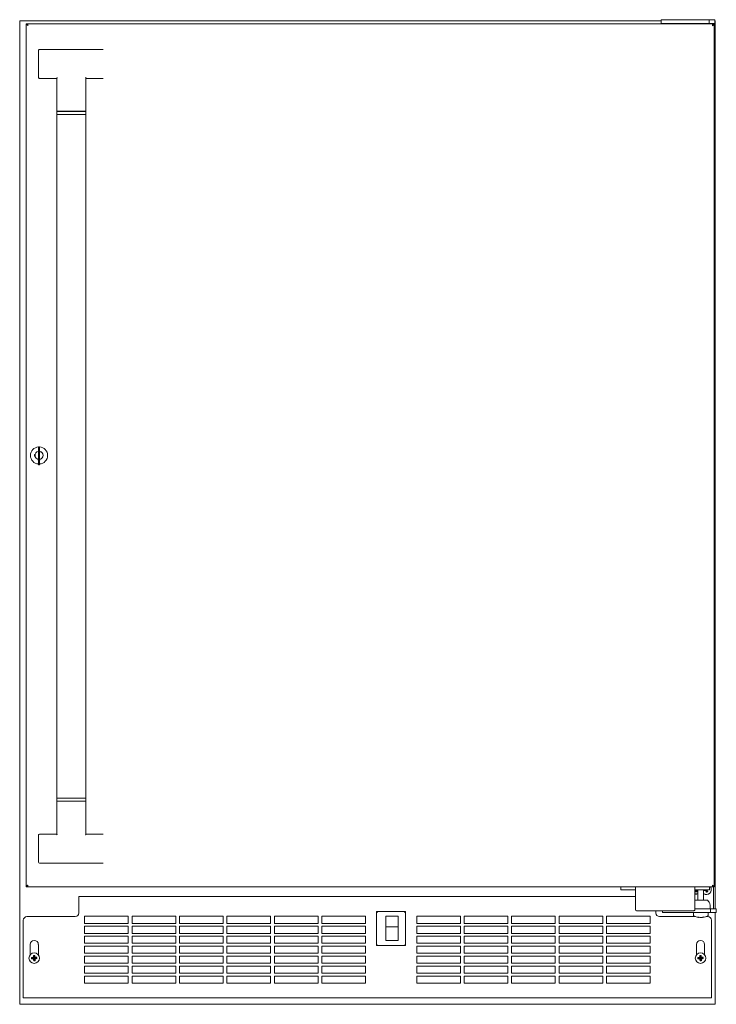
# Model space of a CAD drawing. Extents: x 5 to 61.4, y -5.9 to 58.1.
# Tile 1 of 3: x 5 to 29, y -5.9 to 27.9. Entities that reach past the tile are written whole.
import ezdxf

# ---------------------------------------------------------------- set-up
doc = ezdxf.new("R2010")
doc.units = 0
doc.header["$MEASUREMENT"] = 0

msp = doc.modelspace()

# ---------------------------------------------------------------- linework, layer by layer
at = {"color": 7, "lineweight": 13}
for p, q in [((5.039, -5.911), (5.039, 27.865)), ((5.039, 27.865), (27.064, 27.865)), ((5.264, -1.88), (5.264, 27.76)), ((5.264, 27.76), (5.294, 27.76)), ((5.304, 27.76), (28.844, 27.76)), ((5.304, 27.73), (5.304, 27.76)), ((27.064, 27.775), (27.064, 27.903)), ((27.064, 27.775), (27.064, 27.76)), ((27.083, 27.905), (27.069, 27.905)), ((27.069, 27.78), (27.083, 27.78)), ((27.083, 27.905), (28.086, 27.905)), ((27.083, 27.78), (28.086, 27.78)), ((28.376, 27.905), (28.086, 27.905)), ((28.376, 27.78), (28.086, 27.78)), ((28.126, 27.761), (28.126, 27.76)), ((28.376, 27.78), (28.146, 27.78)), ((28.291, 27.905), (28.3, 27.905)), ((28.3, 27.905), (28.355, 27.905)), ((28.715, 27.905), (28.376, 27.905)), ((28.715, 27.78), (28.376, 27.78)), ((28.606, 27.78), (28.376, 27.78)), ((28.626, 27.761), (28.626, 27.76)), ((28.715, 27.905), (28.887, 27.905)), ((28.715, 27.78), (28.715, 27.905)), ((28.715, 27.78), (28.887, 27.78)), ((28.814, 27.76), (28.814, 27.78)), ((28.844, 27.76), (28.844, 27.73)), ((28.884, 27.76), (28.854, 27.76)), ((28.854, 27.76), (28.854, 27.76)), ((28.884, 27.76), (28.884, -1.88)), ((28.91, 27.905), (28.887, 27.905)), ((28.887, 27.78), (28.91, 27.78)), ((28.91, 27.78), (28.91, 27.905)), ((28.91, 27.865), (28.919, 27.865)), ((28.919, -2.632), (28.919, 27.865)), ((5.689, 26.855), (5.689, 25.915)), ((5.72, 26.885), (6.358, 26.885)), ((6.358, 26.885), (7.271, 26.885)), ((7.271, 26.885), (7.908, 26.885)), ((5.72, 25.885), (6.3, 25.885)), ((6.314, 25.875), (6.314, 24.76)), ((6.319, 25.898), (6.318, 25.894)), ((6.322, 25.903), (6.319, 25.898)), ((7.314, 24.76), (7.314, 25.875)), ((7.908, 25.885), (7.329, 25.885)), ((6.314, 24.76), (7.314, 24.76)), ((7.314, 24.75), (6.314, 24.75)), ((6.314, 24.75), (6.314, 24.65)), ((6.502, 24.76), (6.502, 24.75)), ((7.127, 24.75), (7.127, 24.76)), ((7.314, 24.65), (7.314, 24.75)), ((6.314, 24.65), (6.815, 24.65)), ((6.314, 24.65), (6.314, 1.17)), ((6.314, 24.65), (7.314, 24.65)), ((6.815, 24.65), (7.314, 24.65)), ((7.314, 24.65), (7.314, 1.17)), ((5.685, 13.23), (5.685, 13.115)), ((5.685, 13.19), (5.685, 13.2)), ((5.685, 13.18), (5.685, 13.19)), ((5.695, 13.24), (5.714, 13.24)), ((5.724, 13.115), (5.724, 13.23)), ((5.544, 12.97), (5.544, 12.91)), ((5.57, 12.97), (5.544, 12.97)), ((5.544, 12.91), (5.57, 12.91)), ((5.685, 13.172), (5.685, 13.18)), ((5.685, 12.74), (5.685, 13.115)), ((5.685, 13.107), (5.685, 13.108)), ((5.685, 13.099), (5.685, 13.107)), ((5.685, 13.092), (5.685, 13.099)), ((5.685, 13.089), (5.685, 13.092)), ((5.685, 13.07), (5.685, 13.089)), ((5.685, 13.019), (5.685, 13.027)), ((5.685, 13.012), (5.685, 13.019)), ((5.685, 13.005), (5.685, 13.012)), ((5.685, 12.992), (5.685, 13.008)), ((5.685, 12.991), (5.685, 12.992)), ((5.685, 12.929), (5.685, 12.948)), ((5.685, 12.91), (5.685, 12.929)), ((5.685, 12.867), (5.685, 12.868)), ((5.685, 12.859), (5.685, 12.867)), ((5.685, 12.852), (5.685, 12.859)), ((5.685, 12.848), (5.685, 12.852)), ((5.724, 13.115), (5.724, 12.74)), ((5.674, 12.806), (5.674, 12.78)), ((5.674, 12.78), (5.685, 12.78)), ((5.685, 12.832), (5.685, 12.848)), ((5.685, 12.831), (5.685, 12.832)), ((5.685, 12.83), (5.685, 12.831)), ((5.685, 12.769), (5.685, 12.788)), ((5.685, 12.75), (5.685, 12.769)), ((5.685, 12.74), (5.685, 12.625)), ((5.685, 12.7), (5.685, 12.707)), ((5.685, 12.692), (5.685, 12.7)), ((5.685, 12.688), (5.685, 12.692)), ((5.685, 12.687), (5.685, 12.688)), ((5.685, 12.679), (5.685, 12.687)), ((5.685, 12.671), (5.685, 12.679)), ((5.695, 12.615), (5.714, 12.615)), ((5.724, 12.78), (5.734, 12.78)), ((5.724, 12.625), (5.724, 12.74)), ((5.734, 12.78), (5.734, 12.806)), ((6.314, 1.17), (6.815, 1.17)), ((7.314, 1.17), (6.314, 1.17)), ((6.314, 1.07), (6.314, 1.17)), ((6.314, 1.07), (7.314, 1.07)), ((6.314, -0.055), (6.314, 1.06)), ((7.314, 1.06), (6.314, 1.06)), ((6.502, 1.06), (6.502, 1.07)), ((6.815, 1.17), (7.314, 1.17)), ((7.127, 1.07), (7.127, 1.06)), ((7.314, 1.17), (7.314, 1.07)), ((7.314, 1.06), (7.314, -0.055)), ((5.689, -0.095), (5.689, -1.035)), ((5.72, -0.065), (6.3, -0.065)), ((7.307, -0.083), (7.309, -0.078)), ((7.309, -0.078), (7.311, -0.074)), ((7.908, -0.065), (7.329, -0.065)), ((6.358, -1.065), (5.72, -1.065)), ((7.271, -1.065), (6.358, -1.065)), ((7.908, -1.065), (7.271, -1.065)), ((5.264, -1.88), (5.294, -1.88)), ((5.304, -1.88), (5.304, -1.85)), ((28.844, -1.88), (5.304, -1.88)), ((25.936, -1.88), (25.686, -1.88)), ((25.686, -1.88), (25.686, -1.985)), ((25.686, -1.985), (25.936, -1.985)), ((25.936, -1.88), (26.181, -1.88)), ((25.936, -1.985), (26.181, -1.985)), ((26.181, -1.88), (28.226, -1.88)), ((26.181, -1.88), (26.181, -2.081)), ((28.226, -1.88), (28.471, -1.88)), ((28.226, -2.081), (28.226, -1.88)), ((28.226, -1.985), (28.471, -1.985)), ((28.226, -1.996), (28.279, -1.993)), ((28.226, -2.012), (28.269, -2.008)), ((28.226, -2.028), (28.279, -2.024)), ((28.295, -2.004), (28.313, -1.988)), ((28.295, -2.035), (28.313, -2.02)), ((28.313, -2.019), (28.296, -2.004)), ((28.313, -1.988), (28.309, -1.985)), ((28.331, -1.985), (28.331, -2.332)), ((28.721, -1.88), (28.471, -1.88)), ((28.721, -1.985), (28.471, -1.985)), ((28.521, -1.985), (28.521, -2.332)), ((28.522, -1.985), (28.531, -2.016)), ((28.547, -1.988), (28.531, -2.016)), ((28.531, -2.016), (28.587, -2)), ((28.546, -1.985), (28.547, -1.988)), ((28.547, -1.988), (28.557, -1.985)), ((28.587, -2), (28.595, -1.985)), ((28.601, -2.009), (28.587, -2)), ((28.614, -1.985), (28.601, -2.009)), ((28.601, -2.009), (28.617, -2.063)), ((28.618, -1.985), (28.632, -2.034)), ((28.636, -2.033), (28.622, -1.985)), ((28.648, -1.993), (28.633, -1.985)), ((28.654, -1.985), (28.648, -1.993)), ((28.665, -2.049), (28.648, -1.993)), ((28.721, -1.88), (28.721, -1.985)), ((28.844, -1.85), (28.844, -1.88)), ((28.854, -1.879), (28.854, -1.88)), ((28.884, -1.88), (28.854, -1.88)), ((28.864, -2.507), (28.864, -1.88)), ((7.074, -2.209), (7.074, -2.259)), ((7.074, -2.209), (26.181, -2.209)), ((7.074, -2.257), (7.074, -2.259)), ((7.074, -2.774), (7.074, -2.259)), ((26.181, -2.081), (26.181, -2.657)), ((28.226, -2.043), (28.269, -2.04)), ((28.226, -2.045), (28.331, -2.045)), ((28.226, -2.657), (28.226, -2.081)), ((28.426, -2.332), (28.226, -2.332)), ((28.264, -2.122), (28.264, -2.128)), ((28.273, -2.117), (28.274, -2.128)), ((28.307, -2.045), (28.296, -2.035)), ((28.647, -2.332), (28.426, -2.332)), ((28.632, -2.034), (28.617, -2.063)), ((28.617, -2.063), (28.665, -2.049)), ((28.632, -2.034), (28.636, -2.033)), ((28.636, -2.033), (28.665, -2.049)), ((26.221, -2.697), (28.186, -2.697)), ((26.884, -2.697), (26.884, -2.774)), ((27.114, -2.754), (27.114, -2.697)), ((28.226, -2.632), (28.426, -2.632)), ((28.426, -2.632), (28.765, -2.632)), ((28.747, -2.505), (28.751, -2.632)), ((28.937, -2.632), (28.765, -2.632)), ((28.765, -2.632), (28.765, -2.757)), ((28.864, -2.632), (28.864, -2.507)), ((28.96, -2.632), (28.937, -2.632)), ((28.96, -2.632), (28.96, -2.757)), ((5.164, -3.024), (5.164, -5.644)), ((5.289, -2.899), (6.949, -2.899)), ((7.269, -2.881), (7.269, -3.131)), ((8.769, -2.881), (7.269, -2.881)), ((8.769, -3.131), (8.769, -2.881)), ((8.898, -2.881), (8.898, -3.131)), ((10.398, -2.881), (8.898, -2.881)), ((10.398, -3.131), (10.398, -2.881)), ((10.527, -2.881), (10.527, -3.131)), ((12.027, -2.881), (10.527, -2.881)), ((12.027, -3.131), (12.027, -2.881)), ((12.156, -2.881), (12.156, -3.131)), ((13.656, -2.881), (12.156, -2.881)), ((13.656, -3.131), (13.656, -2.881)), ((13.785, -2.881), (13.785, -3.131)), ((15.285, -2.881), (13.785, -2.881)), ((15.285, -3.131), (15.285, -2.881)), ((15.414, -2.881), (15.414, -3.131)), ((16.914, -2.881), (15.414, -2.881)), ((16.914, -3.131), (16.914, -2.881)), ((17.292, -3.893), (17.292, -2.723)), ((17.292, -2.723), (18.287, -2.723)), ((17.322, -2.753), (17.292, -2.723)), ((17.612, -2.883), (18.032, -2.883)), ((17.612, -2.883), (17.612, -3.25)), ((18.032, -2.883), (18.032, -3.25)), ((18.287, -2.723), (18.257, -2.753)), ((18.287, -2.723), (18.287, -3.893)), ((18.672, -2.881), (18.672, -3.131)), ((20.172, -2.881), (18.672, -2.881)), ((20.172, -3.131), (20.172, -2.881)), ((20.301, -2.881), (20.301, -3.131)), ((21.801, -2.881), (20.301, -2.881)), ((21.801, -3.131), (21.801, -2.881)), ((21.93, -2.881), (21.93, -3.131)), ((23.43, -2.881), (21.93, -2.881)), ((23.43, -3.131), (23.43, -2.881)), ((23.559, -2.881), (23.559, -3.131)), ((25.059, -2.881), (23.559, -2.881)), ((25.059, -3.131), (25.059, -2.881)), ((25.188, -2.881), (25.188, -3.131)), ((26.688, -2.881), (25.188, -2.881)), ((26.688, -3.131), (26.688, -2.881)), ((27.009, -2.899), (28.24, -2.899)), ((27.119, -2.757), (27.133, -2.757)), ((28.136, -2.757), (27.133, -2.757)), ((28.136, -2.757), (28.426, -2.757)), ((28.171, -2.777), (28.171, -2.846)), ((28.191, -2.757), (28.259, -2.757)), ((28.259, -2.757), (28.662, -2.757)), ((28.36, -2.921), (28.358, -2.932)), ((28.358, -2.932), (28.358, -2.932)), ((28.358, -2.932), (28.358, -2.932)), ((28.426, -2.757), (28.765, -2.757)), ((28.492, -2.921), (28.495, -2.932)), ((28.495, -2.932), (28.495, -2.932)), ((28.612, -2.899), (28.669, -2.899)), ((28.682, -2.777), (28.682, -2.846)), ((28.937, -2.757), (28.765, -2.757)), ((28.794, -5.644), (28.794, -3.024)), ((28.919, -5.911), (28.919, -2.757)), ((28.937, -2.757), (28.96, -2.757)), ((7.269, -3.131), (8.769, -3.131)), ((7.269, -3.224), (7.269, -3.474)), ((8.769, -3.224), (7.269, -3.224)), ((8.769, -3.474), (8.769, -3.224)), ((8.898, -3.131), (10.398, -3.131)), ((8.898, -3.224), (8.898, -3.474)), ((10.398, -3.224), (8.898, -3.224)), ((10.398, -3.474), (10.398, -3.224)), ((10.527, -3.131), (12.027, -3.131)), ((10.527, -3.224), (10.527, -3.474)), ((12.027, -3.224), (10.527, -3.224)), ((12.027, -3.474), (12.027, -3.224)), ((12.156, -3.131), (13.656, -3.131)), ((12.156, -3.224), (12.156, -3.474)), ((13.656, -3.224), (12.156, -3.224)), ((13.656, -3.474), (13.656, -3.224)), ((13.785, -3.131), (15.285, -3.131)), ((13.785, -3.224), (13.785, -3.474)), ((15.285, -3.224), (13.785, -3.224)), ((15.285, -3.474), (15.285, -3.224)), ((15.414, -3.131), (16.914, -3.131)), ((15.414, -3.224), (15.414, -3.474)), ((16.914, -3.224), (15.414, -3.224)), ((16.914, -3.474), (16.914, -3.224)), ((17.612, -3.25), (17.612, -3.265)), ((17.612, -3.25), (18.032, -3.25)), ((17.612, -3.265), (17.612, -3.278)), ((17.612, -3.723), (17.612, -3.278)), ((18.032, -3.25), (18.032, -3.265)), ((18.032, -3.265), (18.032, -3.278)), ((18.032, -3.723), (18.032, -3.278)), ((18.672, -3.131), (20.172, -3.131)), ((18.672, -3.224), (18.672, -3.474)), ((20.172, -3.224), (18.672, -3.224)), ((20.172, -3.474), (20.172, -3.224)), ((20.301, -3.131), (21.801, -3.131)), ((20.301, -3.224), (20.301, -3.474)), ((21.801, -3.224), (20.301, -3.224)), ((21.801, -3.474), (21.801, -3.224)), ((21.93, -3.131), (23.43, -3.131)), ((21.93, -3.224), (21.93, -3.474)), ((23.43, -3.224), (21.93, -3.224)), ((23.43, -3.474), (23.43, -3.224)), ((23.559, -3.131), (25.059, -3.131)), ((23.559, -3.224), (23.559, -3.474)), ((25.059, -3.224), (23.559, -3.224)), ((25.059, -3.474), (25.059, -3.224)), ((25.188, -3.131), (26.688, -3.131)), ((25.188, -3.224), (25.188, -3.474)), ((26.688, -3.224), (25.188, -3.224)), ((26.688, -3.474), (26.688, -3.224)), ((7.269, -3.474), (8.769, -3.474)), ((7.269, -3.567), (7.269, -3.817)), ((8.769, -3.567), (7.269, -3.567)), ((8.769, -3.817), (8.769, -3.567)), ((8.898, -3.474), (10.398, -3.474)), ((8.898, -3.567), (8.898, -3.817)), ((10.398, -3.567), (8.898, -3.567)), ((10.398, -3.817), (10.398, -3.567)), ((10.527, -3.474), (12.027, -3.474)), ((10.527, -3.567), (10.527, -3.817)), ((12.027, -3.567), (10.527, -3.567)), ((12.027, -3.817), (12.027, -3.567)), ((12.156, -3.474), (13.656, -3.474)), ((12.156, -3.567), (12.156, -3.817)), ((13.656, -3.567), (12.156, -3.567)), ((13.656, -3.817), (13.656, -3.567)), ((13.785, -3.474), (15.285, -3.474)), ((13.785, -3.567), (13.785, -3.817)), ((15.285, -3.567), (13.785, -3.567)), ((15.285, -3.817), (15.285, -3.567)), ((15.414, -3.474), (16.914, -3.474)), ((15.414, -3.567), (15.414, -3.817)), ((16.914, -3.567), (15.414, -3.567)), ((16.914, -3.817), (16.914, -3.567)), ((18.672, -3.474), (20.172, -3.474)), ((18.672, -3.567), (18.672, -3.817)), ((20.172, -3.567), (18.672, -3.567)), ((20.172, -3.817), (20.172, -3.567)), ((20.301, -3.474), (21.801, -3.474)), ((20.301, -3.567), (20.301, -3.817)), ((21.801, -3.567), (20.301, -3.567)), ((21.801, -3.817), (21.801, -3.567)), ((21.93, -3.474), (23.43, -3.474)), ((21.93, -3.567), (21.93, -3.817)), ((23.43, -3.567), (21.93, -3.567)), ((23.43, -3.817), (23.43, -3.567)), ((23.559, -3.474), (25.059, -3.474)), ((23.559, -3.567), (23.559, -3.817)), ((25.059, -3.567), (23.559, -3.567)), ((25.059, -3.817), (25.059, -3.567)), ((25.188, -3.474), (26.688, -3.474)), ((25.188, -3.567), (25.188, -3.817)), ((26.688, -3.567), (25.188, -3.567)), ((26.688, -3.817), (26.688, -3.567)), ((5.399, -3.855), (5.399, -4.21)), ((5.68, -4.21), (5.68, -3.855)), ((7.269, -3.817), (8.769, -3.817)), ((7.269, -3.91), (7.269, -4.16)), ((8.769, -3.91), (7.269, -3.91)), ((8.769, -4.16), (8.769, -3.91)), ((8.898, -3.817), (10.398, -3.817)), ((8.898, -3.91), (8.898, -4.16)), ((10.398, -3.91), (8.898, -3.91)), ((10.398, -4.16), (10.398, -3.91)), ((10.527, -3.817), (12.027, -3.817)), ((10.527, -3.91), (10.527, -4.16)), ((12.027, -3.91), (10.527, -3.91)), ((12.027, -4.16), (12.027, -3.91)), ((12.156, -3.817), (13.656, -3.817)), ((12.156, -3.91), (12.156, -4.16)), ((13.656, -3.91), (12.156, -3.91)), ((13.656, -4.16), (13.656, -3.91)), ((13.785, -3.817), (15.285, -3.817)), ((13.785, -3.91), (13.785, -4.16)), ((15.285, -3.91), (13.785, -3.91)), ((15.285, -4.16), (15.285, -3.91)), ((15.414, -3.817), (16.914, -3.817)), ((15.414, -3.91), (15.414, -4.16)), ((16.914, -3.91), (15.414, -3.91)), ((16.914, -4.16), (16.914, -3.91)), ((17.322, -3.863), (17.292, -3.893)), ((18.287, -3.893), (17.292, -3.893)), ((17.612, -3.723), (18.032, -3.723)), ((18.287, -3.893), (18.257, -3.863)), ((18.672, -3.817), (20.172, -3.817)), ((18.672, -3.91), (18.672, -4.16)), ((20.172, -3.91), (18.672, -3.91)), ((20.172, -4.16), (20.172, -3.91)), ((20.301, -3.817), (21.801, -3.817)), ((20.301, -3.91), (20.301, -4.16)), ((21.801, -3.91), (20.301, -3.91)), ((21.801, -4.16), (21.801, -3.91)), ((21.93, -3.817), (23.43, -3.817)), ((21.93, -3.91), (21.93, -4.16)), ((23.43, -3.91), (21.93, -3.91)), ((23.43, -4.16), (23.43, -3.91)), ((23.559, -3.817), (25.059, -3.817)), ((23.559, -3.91), (23.559, -4.16)), ((25.059, -3.91), (23.559, -3.91)), ((25.059, -4.16), (25.059, -3.91)), ((25.188, -3.817), (26.688, -3.817)), ((25.188, -3.91), (25.188, -4.16)), ((26.688, -3.91), (25.188, -3.91)), ((26.688, -4.16), (26.688, -3.91)), ((28.279, -3.855), (28.279, -4.21)), ((28.56, -4.21), (28.56, -3.855)), ((5.446, -4.306), (5.447, -4.328)), ((5.465, -4.323), (5.446, -4.306)), ((5.447, -4.328), (5.448, -4.35)), ((5.466, -4.331), (5.448, -4.35)), ((5.52, -4.321), (5.465, -4.323)), ((5.465, -4.323), (5.466, -4.331)), ((5.466, -4.331), (5.52, -4.328)), ((5.52, -4.321), (5.498, -4.301)), ((5.501, -4.35), (5.52, -4.328)), ((5.535, -4.232), (5.513, -4.233)), ((5.532, -4.25), (5.513, -4.233)), ((5.513, -4.285), (5.535, -4.305)), ((5.536, -4.343), (5.517, -4.365)), ((5.535, -4.305), (5.52, -4.321)), ((5.52, -4.328), (5.536, -4.343)), ((5.532, -4.25), (5.535, -4.305)), ((5.54, -4.25), (5.532, -4.25)), ((5.557, -4.231), (5.535, -4.232)), ((5.536, -4.343), (5.539, -4.398)), ((5.54, -4.25), (5.557, -4.231)), ((5.542, -4.304), (5.54, -4.25)), ((5.542, -4.304), (5.562, -4.283)), ((5.558, -4.319), (5.542, -4.304)), ((5.544, -4.343), (5.559, -4.327)), ((5.546, -4.397), (5.544, -4.343)), ((5.565, -4.362), (5.544, -4.343)), ((5.578, -4.298), (5.558, -4.319)), ((5.613, -4.317), (5.558, -4.319)), ((5.559, -4.327), (5.613, -4.324)), ((5.559, -4.327), (5.58, -4.346)), ((5.613, -4.317), (5.63, -4.298)), ((5.613, -4.324), (5.613, -4.317)), ((5.613, -4.324), (5.632, -4.342)), ((5.631, -4.32), (5.63, -4.298)), ((5.632, -4.342), (5.631, -4.32)), ((7.269, -4.16), (8.769, -4.16)), ((7.269, -4.253), (7.269, -4.503)), ((8.769, -4.253), (7.269, -4.253)), ((8.769, -4.503), (8.769, -4.253)), ((8.898, -4.16), (10.398, -4.16)), ((8.898, -4.253), (8.898, -4.503)), ((10.398, -4.253), (8.898, -4.253)), ((10.398, -4.503), (10.398, -4.253)), ((10.527, -4.16), (12.027, -4.16)), ((10.527, -4.253), (10.527, -4.503)), ((12.027, -4.253), (10.527, -4.253)), ((12.027, -4.503), (12.027, -4.253)), ((12.156, -4.16), (13.656, -4.16)), ((12.156, -4.253), (12.156, -4.503)), ((13.656, -4.253), (12.156, -4.253)), ((13.656, -4.503), (13.656, -4.253)), ((13.785, -4.16), (15.285, -4.16)), ((13.785, -4.253), (13.785, -4.503)), ((15.285, -4.253), (13.785, -4.253)), ((15.285, -4.503), (15.285, -4.253)), ((15.414, -4.16), (16.914, -4.16)), ((15.414, -4.253), (15.414, -4.503)), ((16.914, -4.253), (15.414, -4.253)), ((16.914, -4.503), (16.914, -4.253)), ((18.672, -4.16), (20.172, -4.16)), ((18.672, -4.253), (18.672, -4.503)), ((20.172, -4.253), (18.672, -4.253)), ((20.172, -4.503), (20.172, -4.253)), ((20.301, -4.16), (21.801, -4.16)), ((20.301, -4.253), (20.301, -4.503)), ((21.801, -4.253), (20.301, -4.253)), ((21.801, -4.503), (21.801, -4.253)), ((21.93, -4.16), (23.43, -4.16)), ((21.93, -4.253), (21.93, -4.503)), ((23.43, -4.253), (21.93, -4.253)), ((23.43, -4.503), (23.43, -4.253)), ((23.559, -4.16), (25.059, -4.16)), ((23.559, -4.253), (23.559, -4.503)), ((25.059, -4.253), (23.559, -4.253)), ((25.059, -4.503), (25.059, -4.253)), ((25.188, -4.16), (26.688, -4.16)), ((25.188, -4.253), (25.188, -4.503)), ((26.688, -4.253), (25.188, -4.253)), ((26.688, -4.503), (26.688, -4.253)), ((28.326, -4.306), (28.327, -4.328)), ((28.345, -4.323), (28.326, -4.306)), ((28.327, -4.328), (28.328, -4.35)), ((28.346, -4.331), (28.328, -4.35)), ((28.4, -4.321), (28.345, -4.323)), ((28.345, -4.323), (28.346, -4.331)), ((28.346, -4.331), (28.4, -4.328)), ((28.4, -4.321), (28.378, -4.301)), ((28.381, -4.35), (28.4, -4.328)), ((28.415, -4.232), (28.393, -4.233)), ((28.412, -4.25), (28.393, -4.233)), ((28.393, -4.285), (28.415, -4.305)), ((28.416, -4.343), (28.397, -4.365)), ((28.415, -4.305), (28.4, -4.321)), ((28.4, -4.328), (28.416, -4.343)), ((28.412, -4.25), (28.415, -4.305)), ((28.42, -4.25), (28.412, -4.25)), ((28.437, -4.231), (28.415, -4.232)), ((28.416, -4.343), (28.419, -4.398)), ((28.42, -4.25), (28.437, -4.231)), ((28.422, -4.304), (28.42, -4.25)), ((28.422, -4.304), (28.442, -4.283)), ((28.438, -4.319), (28.422, -4.304)), ((28.424, -4.343), (28.439, -4.327)), ((28.426, -4.397), (28.424, -4.343)), ((28.445, -4.362), (28.424, -4.343)), ((28.458, -4.298), (28.438, -4.319)), ((28.493, -4.317), (28.438, -4.319)), ((28.439, -4.327), (28.493, -4.324)), ((28.439, -4.327), (28.46, -4.346)), ((28.493, -4.317), (28.51, -4.298)), ((28.493, -4.324), (28.493, -4.317)), ((28.493, -4.324), (28.512, -4.342)), ((28.511, -4.32), (28.51, -4.298)), ((28.512, -4.342), (28.511, -4.32)), ((5.539, -4.398), (5.521, -4.417)), ((5.521, -4.417), (5.543, -4.416)), ((5.539, -4.398), (5.546, -4.397)), ((5.543, -4.416), (5.565, -4.415)), ((5.546, -4.397), (5.565, -4.415)), ((7.269, -4.503), (8.769, -4.503)), ((7.269, -4.596), (7.269, -4.846)), ((8.769, -4.596), (7.269, -4.596)), ((8.769, -4.846), (8.769, -4.596)), ((8.898, -4.503), (10.398, -4.503)), ((8.898, -4.596), (8.898, -4.846)), ((10.398, -4.596), (8.898, -4.596)), ((10.398, -4.846), (10.398, -4.596)), ((10.527, -4.503), (12.027, -4.503)), ((10.527, -4.596), (10.527, -4.846)), ((12.027, -4.596), (10.527, -4.596)), ((12.027, -4.846), (12.027, -4.596)), ((12.156, -4.503), (13.656, -4.503)), ((12.156, -4.596), (12.156, -4.846)), ((13.656, -4.596), (12.156, -4.596)), ((13.656, -4.846), (13.656, -4.596)), ((13.785, -4.503), (15.285, -4.503)), ((13.785, -4.596), (13.785, -4.846)), ((15.285, -4.596), (13.785, -4.596)), ((15.285, -4.846), (15.285, -4.596)), ((15.414, -4.503), (16.914, -4.503)), ((15.414, -4.596), (15.414, -4.846)), ((16.914, -4.596), (15.414, -4.596)), ((16.914, -4.846), (16.914, -4.596)), ((18.672, -4.503), (20.172, -4.503)), ((18.672, -4.596), (18.672, -4.846)), ((20.172, -4.596), (18.672, -4.596)), ((20.172, -4.846), (20.172, -4.596)), ((20.301, -4.503), (21.801, -4.503)), ((20.301, -4.596), (20.301, -4.846)), ((21.801, -4.596), (20.301, -4.596)), ((21.801, -4.846), (21.801, -4.596)), ((21.93, -4.503), (23.43, -4.503)), ((21.93, -4.596), (21.93, -4.846)), ((23.43, -4.596), (21.93, -4.596)), ((23.43, -4.846), (23.43, -4.596)), ((23.559, -4.503), (25.059, -4.503)), ((23.559, -4.596), (23.559, -4.846)), ((25.059, -4.596), (23.559, -4.596)), ((25.059, -4.846), (25.059, -4.596)), ((25.188, -4.503), (26.688, -4.503)), ((25.188, -4.596), (25.188, -4.846)), ((26.688, -4.596), (25.188, -4.596)), ((26.688, -4.846), (26.688, -4.596)), ((28.419, -4.398), (28.401, -4.417)), ((28.401, -4.417), (28.423, -4.416)), ((28.419, -4.398), (28.426, -4.397)), ((28.423, -4.416), (28.445, -4.415)), ((28.426, -4.397), (28.445, -4.415)), ((7.269, -4.846), (8.769, -4.846)), ((7.269, -4.939), (7.269, -5.189)), ((8.769, -4.939), (7.269, -4.939)), ((8.769, -5.189), (8.769, -4.939)), ((8.898, -4.846), (10.398, -4.846)), ((8.898, -4.939), (8.898, -5.189)), ((10.398, -4.939), (8.898, -4.939)), ((10.398, -5.189), (10.398, -4.939)), ((10.527, -4.846), (12.027, -4.846)), ((10.527, -4.939), (10.527, -5.189)), ((12.027, -4.939), (10.527, -4.939)), ((12.027, -5.189), (12.027, -4.939)), ((12.156, -4.846), (13.656, -4.846)), ((12.156, -4.939), (12.156, -5.189)), ((13.656, -4.939), (12.156, -4.939)), ((13.656, -5.189), (13.656, -4.939)), ((13.785, -4.846), (15.285, -4.846)), ((13.785, -4.939), (13.785, -5.189)), ((15.285, -4.939), (13.785, -4.939)), ((15.285, -5.189), (15.285, -4.939)), ((15.414, -4.846), (16.914, -4.846)), ((15.414, -4.939), (15.414, -5.189)), ((16.914, -4.939), (15.414, -4.939)), ((16.914, -5.189), (16.914, -4.939)), ((18.672, -4.846), (20.172, -4.846)), ((18.672, -4.939), (18.672, -5.189)), ((20.172, -4.939), (18.672, -4.939)), ((20.172, -5.189), (20.172, -4.939)), ((20.301, -4.846), (21.801, -4.846)), ((20.301, -4.939), (20.301, -5.189)), ((21.801, -4.939), (20.301, -4.939)), ((21.801, -5.189), (21.801, -4.939)), ((21.93, -4.846), (23.43, -4.846)), ((21.93, -4.939), (21.93, -5.189)), ((23.43, -4.939), (21.93, -4.939)), ((23.43, -5.189), (23.43, -4.939)), ((23.559, -4.846), (25.059, -4.846)), ((23.559, -4.939), (23.559, -5.189)), ((25.059, -4.939), (23.559, -4.939)), ((25.059, -5.189), (25.059, -4.939)), ((25.188, -4.846), (26.688, -4.846)), ((25.188, -4.939), (25.188, -5.189)), ((26.688, -4.939), (25.188, -4.939)), ((26.688, -5.189), (26.688, -4.939)), ((7.269, -5.189), (8.769, -5.189)), ((8.898, -5.189), (10.398, -5.189)), ((10.527, -5.189), (12.027, -5.189)), ((12.156, -5.189), (13.656, -5.189)), ((13.785, -5.189), (15.285, -5.189)), ((15.414, -5.189), (16.914, -5.189)), ((18.672, -5.189), (20.172, -5.189)), ((20.301, -5.189), (21.801, -5.189)), ((21.93, -5.189), (23.43, -5.189)), ((23.559, -5.189), (25.059, -5.189)), ((25.188, -5.189), (26.688, -5.189)), ((5.164, -5.644), (5.164, -5.694)), ((28.794, -5.694), (5.164, -5.694)), ((28.794, -5.644), (28.794, -5.694)), ((5.039, -5.911), (28.919, -5.911))]:
    msp.add_line(p, q, dxfattribs=at)
for points in [[(5.264, 27.76), (5.265, 27.756), (5.266, 27.751), (5.271, 27.742), (5.275, 27.737), (5.28, 27.732), (5.288, 27.725), (5.305, 27.713), (5.324, 27.7)], [(5.294, 27.76), (5.295, 27.751), (5.297, 27.742), (5.301, 27.733), (5.306, 27.724), (5.312, 27.716), (5.324, 27.7)], [(5.324, 27.7), (5.319, 27.724), (5.316, 27.735), (5.312, 27.75), (5.308, 27.757), (5.306, 27.759), (5.305, 27.76), (5.304, 27.76)], [(5.324, 27.7), (5.319, 27.712), (5.316, 27.718), (5.312, 27.725), (5.309, 27.728), (5.307, 27.73), (5.304, 27.73)], [(27.064, 27.903), (27.065, 27.904), (27.066, 27.905), (27.069, 27.905)], [(27.069, 27.78), (27.066, 27.78), (27.065, 27.778), (27.064, 27.775)], [(28.824, 27.7), (28.836, 27.716), (28.842, 27.724), (28.849, 27.736), (28.853, 27.748), (28.854, 27.754), (28.854, 27.76)], [(28.824, 27.7), (28.848, 27.716), (28.859, 27.724), (28.867, 27.73), (28.873, 27.737), (28.88, 27.746), (28.882, 27.75), (28.884, 27.755), (28.884, 27.76)], [(28.844, 27.76), (28.843, 27.76), (28.842, 27.759), (28.84, 27.757), (28.838, 27.753), (28.834, 27.743), (28.831, 27.729), (28.824, 27.7)], [(28.844, 27.73), (28.841, 27.73), (28.839, 27.728), (28.836, 27.725), (28.832, 27.718), (28.829, 27.712), (28.824, 27.7)], [(5.324, -1.82), (5.301, -1.835), (5.289, -1.843), (5.282, -1.85), (5.275, -1.856), (5.268, -1.865), (5.266, -1.87), (5.265, -1.875), (5.264, -1.88)], [(5.324, -1.82), (5.312, -1.836), (5.307, -1.844), (5.3, -1.856), (5.296, -1.868), (5.295, -1.874), (5.294, -1.88)], [(5.304, -1.85), (5.307, -1.849), (5.31, -1.847), (5.312, -1.844), (5.316, -1.837), (5.319, -1.832), (5.324, -1.82)], [(5.304, -1.88), (5.306, -1.879), (5.307, -1.879), (5.308, -1.876), (5.31, -1.873), (5.314, -1.862), (5.318, -1.849), (5.324, -1.82)], [(28.824, -1.82), (28.829, -1.832), (28.832, -1.837), (28.836, -1.844), (28.839, -1.847), (28.841, -1.849), (28.844, -1.85)], [(28.824, -1.82), (28.829, -1.843), (28.832, -1.854), (28.836, -1.869), (28.84, -1.877), (28.842, -1.879), (28.843, -1.88), (28.844, -1.88)], [(28.884, -1.88), (28.884, -1.875), (28.882, -1.871), (28.878, -1.862), (28.873, -1.856), (28.868, -1.851), (28.861, -1.845), (28.844, -1.832), (28.824, -1.82)], [(28.854, -1.88), (28.853, -1.871), (28.851, -1.862), (28.847, -1.853), (28.842, -1.844), (28.836, -1.836), (28.824, -1.82)], [(28.666, -2.342), (28.693, -2.379), (28.711, -2.407), (28.725, -2.43), (28.735, -2.452), (28.742, -2.474), (28.745, -2.492), (28.746, -2.497)], [(27.119, -2.757), (27.116, -2.756), (27.115, -2.756), (27.114, -2.754)], [(28.307, -2.914), (28.306, -2.913), (28.305, -2.913), (28.305, -2.913), (28.305, -2.913)], [(28.358, -2.932), (28.358, -2.931), (28.358, -2.931), (28.358, -2.931), (28.356, -2.931), (28.354, -2.93)], [(28.499, -2.93), (28.496, -2.931), (28.495, -2.931), (28.495, -2.931), (28.495, -2.931), (28.495, -2.932)], [(28.547, -2.913), (28.547, -2.913), (28.547, -2.913), (28.546, -2.913), (28.546, -2.913), (28.545, -2.914)]]:
    msp.add_lwpolyline(points, dxfattribs=at)
for centre in [(5.539, -4.324), (28.419, -4.324)]:
    msp.add_circle(centre, 0.181, dxfattribs=at)
for centre, radius, start, end in [((28.146, 27.76), 0.02, 90, 178), ((28.606, 27.76), 0.02, 2, 90), ((6.299, 25.868), 0.0165, 35.4381, 89.1238), ((6.385, 25.827), 0.104, 132.8116, 138.6084), ((6.305, 25.872), 0.0101, 15.2339, 35.774), ((6.411, 25.798), 0.143, 125.1752, 132.7935), ((6.372, 25.874), 0.058, 159.5272, 178.1727), ((6.415, 25.857), 0.104, 146.2204, 154.0854), ((7.218, 25.798), 0.143, 47.1507, 54.7877), ((7.221, 25.861), 0.096, 20.0087, 34.0657), ((7.243, 25.87), 0.0715, 14.915, 19.5013), ((7.324, 25.872), 0.0101, 144.1623, 164.6675), ((7.238, 25.821), 0.112, 43.8611, 46.995), ((7.329, 25.868), 0.0164, 90.8809, 144.4904), ((5.704, 12.94), 0.295, 93.5895, 266.21), ((5.695, 13.23), 0.01, 90, 180), ((5.714, 13.23), 0.01, 0, 90), ((5.704, 12.94), 0.295, 273.7902, 86.4102), ((5.704, 12.94), 0.138, 100.8946, 261.8469), ((5.704, 12.94), 0.138, 167.3977, 192.6023), ((5.704, 12.94), 0.138, 192.6023, 257.3977), ((5.677, 13.083), 0.008, 280.8946, 360), ((5.732, 13.083), 0.008, 180, 259.1054), ((5.704, 12.94), 0.138, 282.6023, 81.847), ((5.704, 12.94), 0.138, 278.1531, 79.1054), ((5.704, 12.94), 0.138, 257.3977, 261.8473), ((5.695, 12.625), 0.01, 180, 270), ((5.714, 12.625), 0.01, 270, 360), ((5.704, 12.94), 0.138, 278.1534, 282.6023), ((6.299, -0.049), 0.0165, 270.8761, 324.5614), ((6.391, -0.001), 0.113, 223.9296, 227.0522), ((6.305, -0.052), 0.0101, 324.2276, 344.7612), ((6.411, 0.022), 0.143, 227.2066, 234.8248), ((6.386, -0.05), 0.0716, 194.9714, 199.553), ((6.408, -0.041), 0.0962, 200.0599, 214.1028), ((7.218, 0.022), 0.143, 305.2124, 312.8495), ((7.214, -0.037), 0.104, 326.2578, 334.1305), ((7.256, -0.054), 0.058, 339.5786, 358.2425), ((7.324, -0.052), 0.0101, 195.327, 215.8396), ((7.245, -0.007), 0.104, 312.8676, 318.6875), ((7.329, -0.049), 0.0164, 215.509, 269.119), ((28.313, -1.988), 0.000366, 300.7573, 55.0211), ((28.313, -2.019), 0.000366, 300.7573, 55.0211), ((28.614, -1.966), 0.172, 237.2425, 30.0246), ((28.614, -1.966), 0.175, 237.8984, 29.435), ((28.225, -1.86), 0.269, 270.2261, 274.7876), ((28.241, -1.861), 0.267, 268.2774, 274.7964), ((28.211, -2.01), 0.123, 287.2035, 301.3848), ((28.278, -2.119), 0.00946, 244.3065, 278.5897), ((28.287, -1.933), 0.182, 266.1704, 269.9949), ((28.233, -1.858), 0.274, 279.784, 290.944), ((28.287, -1.936), 0.18, 269.995, 273.8556), ((28.304, -1.987), 0.06, 284.8362, 296.7449), ((28.647, -2.356), 0.024, 35.7465, 88.9671), ((28.621, -2.513), 0.126, 3.6377, 7.2457), ((5.289, -3.024), 0.125, 90, 180), ((6.949, -2.774), 0.125, 270, 360), ((27.009, -2.774), 0.125, 180, 270), ((28.191, -2.777), 0.02, 90, 180), ((28.201, -2.846), 0.03, 180, 240.4214), ((28.433, -2.438), 0.5, 240.4214, 261.3923), ((28.306, -2.914), 0.00186, 73.422, 122.6785), ((28.32, -2.672), 0.241, 266.8894, 270.0061), ((28.408, -2.701), 0.236, 244.5011, 256.6505), ((28.32, -2.666), 0.247, 270.0086, 273.0728), ((28.333, -2.931), 0.0188, 68.9573, 90.4147), ((28.461, -2.625), 0.313, 247.3313, 257.3973), ((28.406, -2.865), 0.0668, 258.6553, 267.7205), ((28.426, -2.463), 0.469, 267.1726, 272.8277), ((28.426, -2.462), 0.47, 269.9831, 272.8261), ((28.447, -2.865), 0.0663, 272.2658, 281.3811), ((28.447, -2.865), 0.0668, 272.2795, 281.3447), ((28.392, -2.627), 0.31, 282.6661, 292.7665), ((28.394, -2.635), 0.303, 282.5034, 288.8482), ((28.42, -2.438), 0.5, 278.6077, 299.5786), ((28.444, -2.703), 0.234, 283.4255, 295.6388), ((28.519, -2.931), 0.0188, 89.5419, 111.0716), ((28.532, -2.667), 0.246, 266.9207, 273.073), ((28.546, -2.914), 0.00189, 57.3134, 106.5106), ((28.662, -2.777), 0.02, 0, 90), ((28.652, -2.846), 0.03, 299.5786, 360), ((28.669, -3.024), 0.125, 0, 90), ((5.539, -3.855), 0.14, 0, 180), ((28.419, -3.855), 0.14, 0, 180), ((5.597, -5.71), 1.412, 94.0059, 96.1184), ((5.474, -2.937), 1.413, 268.956, 271.0861), ((6.926, -4.259), 1.413, 178.956, 181.0861), ((6.925, -4.266), 1.412, 184.0059, 186.1184), ((4.154, -4.381), 1.411, 4.0054, 6.1189), ((4.154, -4.389), 1.412, 358.9554, 1.0867), ((5.604, -5.709), 1.412, 88.9554, 91.0867), ((5.482, -2.939), 1.411, 274.0054, 276.1189), ((28.477, -5.71), 1.412, 94.0059, 96.1184), ((28.354, -2.937), 1.413, 268.956, 271.0861), ((29.806, -4.259), 1.413, 178.956, 181.0861), ((29.805, -4.266), 1.412, 184.0059, 186.1184), ((27.034, -4.381), 1.411, 4.0054, 6.1189), ((27.034, -4.389), 1.412, 358.9554, 1.0867), ((28.484, -5.709), 1.412, 88.9554, 91.0867), ((28.362, -2.939), 1.411, 274.0054, 276.1189)]:
    msp.add_arc(centre, radius, start, end, dxfattribs=at)
for centre, major_axis, ratio, start_param, end_param in [((5.72, 26.855), (0.0309, 0), 0.971472, 1.570191, 3.14103), ((5.72, 25.915), (0.0309, 0), 0.971472, 3.142156, 4.712994), ((5.72, -0.095), (-0.0309, 0), 0.97147, 4.712389, 6.283185), ((5.72, -1.035), (-0.0309, 0), 0.97147, 0, 1.570796), ((28.233, -2.006), (0.0624, 0.0022), 0.075495, 5.318851, 6.193692), ((28.233, -1.99), (0.0797, 0.0022), 0.059097, 5.319896, 6.21406), ((28.233, -2.021), (0.0797, 0.0022), 0.059097, 5.319896, 6.21406), ((28.243, -1.86), (-0.057, -0.268), 0.814021, 0.350849, 0.397288), ((28.233, -2.037), (0.0624, 0.0022), 0.075495, 5.318851, 6.193692), ((28.22, -1.86), (-0.041, 0.271), 0.567906, 3.234683, 3.410128), ((26.221, -2.657), (-0.04, 0), 0.996195, 0, 1.570796), ((28.186, -2.657), (-0.04, 0), 0.996195, 1.570796, 3.141593), ((5.554, -4.337), (0.185, 0.196), 0.241927, 1.533411, 1.614677), ((5.553, -4.309), (-0.196, 0.185), 0.241927, 1.533411, 1.614677), ((5.526, -4.338), (0.196, -0.185), 0.241927, 1.533411, 1.614677), ((5.525, -4.31), (-0.185, -0.196), 0.241927, 1.533411, 1.614677), ((28.434, -4.337), (0.185, 0.196), 0.241927, 1.533411, 1.614677), ((28.433, -4.309), (-0.196, 0.185), 0.241927, 1.533411, 1.614677), ((28.406, -4.338), (0.196, -0.185), 0.241927, 1.533411, 1.614677), ((28.405, -4.31), (-0.185, -0.196), 0.241927, 1.533411, 1.614677)]:
    msp.add_ellipse(centre, major_axis=major_axis, ratio=ratio, start_param=start_param, end_param=end_param, dxfattribs=at)

doc.saveas('drawing.dxf')
